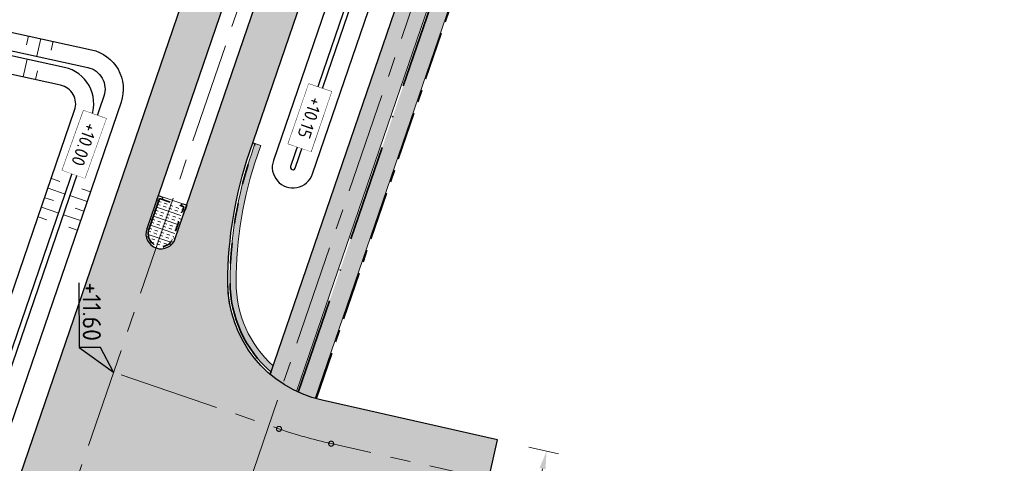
# Model space of a CAD drawing. Header units: metres. Extents: x 232559 to 234458, y 552925 to 554400.
# Tile 15 of 45: x 233180 to 233278, y 553523 to 553568. Entities that reach past the tile are written whole.
import ezdxf
from ezdxf.enums import TextEntityAlignment as Align

# ---------------------------------------------------------------- set-up
doc = ezdxf.new("R2010")
doc.units = ezdxf.units.M
for name, pattern in [('AM-AS', [16, 10, -2, 2, -2]), ('VH-GELEIDEBAND_70X200', [20, 12, -4, 0, -4]), ('VH-OPSLUITBAND_80X200', [14, 8, -2, 2, -2]), ('VH-RWSBAND', [24, 10, -2, 2, -2, 2, -2, 2, -2])]:
    doc.linetypes.add(name, pattern=pattern)
doc.layers.get('Defpoints').update_dxf_attribs({"color": 241})
for name, color, linetype, lineweight in [('N-AL-HOOGTELABEL-S', 7, 'Continuous', 9), ('N-WE-AM-AS_WEG-G', 7, 'AM-AS', 13), ('N-WE-GW-WATERGANG_BODEM-G', 144, 'Continuous', 25), ('N-WE-VH-KANTOPSLUITING_DEELSTREEP-G', 7, 'Continuous', 9), ('N-WE-VH-KANTOPSLUITING_ELEMENT_HOEKSTUK-S', 7, 'Continuous', 25), ('N-WE-VH-KANTOPSLUITING_VOORKANTBAND-G', 7, 'Continuous', 13), ('N-WE-VH-KANTVERHARDING-G', 7, 'Continuous', 25), ('N-WE-VH-KANTVERHARDING-GV', 7, 'Continuous', 25), ('N-WE-VH-KANTVERHARDING_BOCHTVERBREDING-A', 254, 'Continuous', 25), ('N-WE-VH-KANTVERHARDING_BOCHTVERBREDING-G', 251, 'Continuous', 18), ('N-WE-VH-M', 7, 'Continuous', 18), ('N-WE-VH-VERHARDING_BETON_CRETEPRINT-A', 241, 'Continuous', 5), ('N-WE-VH-VERHARDING_MIDDENGELEIDER-S', 7, 'Continuous', 25), ('X-XX-AL-HOOGTELABEL-S', 7, 'Continuous', 25)]:
    doc.layers.add(name, color=color, linetype=linetype, lineweight=lineweight)
for name, color, linetype, lineweight, true_color in [('N-WE-GW-GRONDWERK-S', 7, 'Continuous', 18, 0x004c00), ('N-WE-GW-TALUDARCERING_KORT-G', 7, 'Continuous', 18, 0x004c00), ('N-WE-GW-TALUDARCERING_LANG-G', 7, 'Continuous', 13, 0x004c00), ('N-WE-GW-WATERGANG_INSTEEK-G', 7, 'Continuous', 25, 0x004c00), ('N-WE-VH-KANTOPSLUITING_GELEIDEBAND_70X200-G', 20, 'VH-GELEIDEBAND_70X200', 35, 0xff3f00), ('N-WE-VH-KANTOPSLUITING_OPSLUITBAND_80X200-G', 150, 'VH-OPSLUITBAND_80X200', 35, 0x007fff), ('N-WE-VH-KANTOPSLUITING_TROTTOIRBAND_RWS_115-225x250-G', 7, 'VH-RWSBAND', 35, 0x2db300), ('N-WE-VH-VERHARDING_ASFALT_HOOFDRIJBAAN-A', 7, 'Continuous', 5, 0xc7c7c7), ('N-WE-VH-VERHARDING_ASFALT_ROOD-A', 7, 'Continuous', 5, 0xc99292), ('N-WE-VH-VERHARDING_TEGEL-A', 250, 'Continuous', 5, 0x333333)]:
    doc.layers.add(name, color=color, linetype=linetype, lineweight=lineweight, true_color=true_color)
doc.styles.add('NLCS-ISO', font='NLCS-ISO.ttf')
doc.styles.add('NLCS-ISO-ANNOTATIEF-T18', font='NLCS-ISO.ttf', dxfattribs={"height": 1.8})
doc.dimstyles.new('NLCS-ANNOTATIEF-T18-PIJL_L2_H2_A', dxfattribs={"dimtxt": 1.8, "dimasz": 1.8, "dimexe": 1.2, "dimexo": 1.2, "dimgap": 0.7, "dimtad": 1, "dimzin": 0, "dimdsep": 46, "dimtxsty": 'NLCS-ISO-ANNOTATIEF-T18', "dimcen": 0, "dimdle": 2, "dimclrd": 7, "dimclre": 251, "dimclrt": 7, "dimazin": 0, "dimtfac": 1, "dimtofl": 0, "dimtmove": 0, "dimatfit": 3, "dimfxl": 2, "dimtfillclr": 256, "dimtolj": 1, "dimtzin": 0, "dimlwd": 9, "dimlwe": 9, "dimarcsym": 0})

# ---------------------------------------------------------------- blocks, each defined once
blk = doc.blocks.new('S04')
at = {"layer": 'N-WE-GW-TALUDARCERING_KORT-G'}
for p, q in [((0, 0.501744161), (0.5017441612, 0.5018410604)), ((0, 0), (0.5017441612, 0)), ((0, -0.5017441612), (0.5018410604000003, -0.5017441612))]:
    blk.add_line(p, q, dxfattribs=at)
at = {"layer": 'N-WE-GW-TALUDARCERING_LANG-G'}
for p, q in [((0, 0.2508720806), (1.003585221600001, 0.2508720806)), ((0, -0.2508720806), (1.003585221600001, -0.2508720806))]:
    blk.add_line(p, q, dxfattribs=at)
blk = doc.blocks.new('SVH-KANTOPSLUITING_HOEK_UITWENDIG_115-225')
for p, q in [((0, 0), (0, 0.5000000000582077)), ((0, 0.5000000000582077), (0.225, 0.5000000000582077)), ((0, 0), (0.5, 5.820766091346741e-11)), ((0.225, 0.2250000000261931), (0.225, 0.5000000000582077)), ((0.225, 0.2250000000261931), (0.4999999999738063, 0.2250000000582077)), ((0.5000000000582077, 5.820766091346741e-11), (0.4999999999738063, 0.2250000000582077))]:
    blk.add_line(p, q)
blk = doc.blocks.new('MIDDENGELEIDER')
at = {"layer": 'N-WE-VH-VERHARDING_BETON_CRETEPRINT-A', "lineweight": 9}
h = blk.add_hatch(dxfattribs=at)
h.set_pattern_fill('AVH-BETON_GEWAPEND', color=251, scale=0.25, angle=-1.272221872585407e-14, pattern_type=2)
h.set_pattern_definition([(360, (129.1815211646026, 44.42226556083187), (2.296212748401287e-16, 0.9375), []), (360, (129.1815211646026, 44.73476556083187), (2.296212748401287e-16, 0.9375), [0.3125, -0.3125]), (360, (129.1815211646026, 45.04726556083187), (2.296212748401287e-16, 0.9375), [0.3125, -0.3125])])
edge = h.paths.add_edge_path()
edge.add_line((1.274999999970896, 3.275000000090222), (-1.274999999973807, 3.275000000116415))
edge.add_line((-1.274999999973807, 3.275000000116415), (-1.279999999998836, 4.440892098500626e-16))
edge.add_arc((-1.101532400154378e-16, 0.005009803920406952), 1.2800098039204, 180.2242493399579, 359.7757506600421)
edge.add_line((1.279999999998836, 0), (1.274999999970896, 3.275000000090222))
at = {"layer": 'N-WE-VH-KANTOPSLUITING_DEELSTREEP-G'}
for p, q in [((0, 3.500000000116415), (0, 3.280000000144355)), ((-1.5, 2), (-1.279999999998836, 2)), ((1.5, 2), (1.279999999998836, 2)), ((-1.5, 1), (-1.279999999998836, 1)), ((1.5, 1), (1.279999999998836, 1)), ((-1.5, 0), (-1.279999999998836, 0)), ((1.5, 0), (1.279999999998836, 0)), ((-1.108521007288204, -0.6349950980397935), (-1.299046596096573, -0.7449950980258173)), ((1.108521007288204, -0.6349950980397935), (1.299046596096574, -0.7449950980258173)), ((-0.6400041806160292, -1.103511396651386), (-0.7500041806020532, -1.294036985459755)), ((1.587271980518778e-16, -1.274999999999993), (2.38524477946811e-16, -1.494999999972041)), ((0.6400041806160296, -1.103511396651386), (0.7500041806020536, -1.294036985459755))]:
    blk.add_line(p, q, dxfattribs=at)
at = {"layer": 'N-WE-VH-KANTOPSLUITING_TROTTOIRBAND_RWS_115-225x250-G', "ltscale": 0.5, "flags": 128}
blk.add_lwpolyline([(-1.279999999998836, 3.280000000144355), (-1.279999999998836, 0, 0.9960937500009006), (1.279999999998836, 0), (1.279999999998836, 3.280000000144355), (-1.279999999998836, 3.280000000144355)], format="xyb", close=True, dxfattribs=at)
at = {"layer": 'N-WE-VH-KANTOPSLUITING_VOORKANTBAND-G', "ltscale": 0.5, "flags": 128}
blk.add_lwpolyline([(-1.5, 3.500000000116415), (-1.5, 0, 0.9966666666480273), (1.5, 0), (1.5, 3.500000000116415)], format="xyb", close=True, dxfattribs=at)
at = {"layer": 'N-WE-VH-KANTOPSLUITING_ELEMENT_HOEKSTUK-S'}
for p, rotation in [((-1.5, 3.500000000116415), 270), ((1.499999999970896, 3.500000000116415), 180)]:
    blk.add_blockref('SVH-KANTOPSLUITING_HOEK_UITWENDIG_115-225', p, dxfattribs=dict(at, rotation=rotation))
blk = doc.blocks.new('*D121')
at = {"layer": 'Defpoints', "color": 0, "transparency": 16777216}
for p in [(233229.4218054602, 553525.3250954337), (233227.6587163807, 553517.5217937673), (233230.5849545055, 553516.8606353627)]:
    blk.add_point(p, dxfattribs=at)
at = {"layer": 'N-WE-VH-M', "color": 251, "lineweight": 9, "transparency": 16777216}
for p, q in [((233230.5923007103, 553525.060632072), (233233.5185388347, 553524.3994736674)), ((233228.8292116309, 553517.2573304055), (233231.7554497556, 553516.5961720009))]:
    blk.add_line(p, q, dxfattribs=at)
at = {"layer": 'N-WE-VH-M', "color": 7, "lineweight": 9, "transparency": 16777216}
blk.add_line((233231.9513485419, 553522.9081941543), (233230.9816495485, 553518.6163782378), dxfattribs=at)
at = {"layer": 'N-WE-VH-M', "color": 7, "transparency": 16777216}
for points in [[(233232.2439723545, 553522.8420783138), (233231.6587247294, 553522.9743099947), (233232.3480435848, 553524.6639370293)], [(233231.274273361, 553518.5502623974), (233230.689025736, 553518.6824940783), (233230.5849545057, 553516.8606353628)]]:
    blk.add_solid(points, dxfattribs=at)
at = {"layer": 'N-WE-VH-M', "color": 7, "transparency": 16777216, "insert": (233233.0271593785, 553520.4096683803), "char_height": 1.8, "attachment_point": 5, "rotation": 257.26828644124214, "style": 'NLCS-ISO-ANNOTATIEF-T18'}
blk.add_mtext('\\A1;8.00', dxfattribs=at)
blk = doc.blocks.new('SAL-HOOGTELABEL_AANLEG-SO')
blk.add_lwpolyline([(-4.842599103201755, 1.798838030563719), (4.851150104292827, 1.798838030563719), (4.851150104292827, -1.886858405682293), (-4.842599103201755, -1.886858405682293)], close=True)
at = {"style": 'NLCS-ISO'}
blk.add_attdef('HOOGTE', text='', height=2, dxfattribs=at).set_placement((0, 0), align=Align.MIDDLE_CENTER)
blk.add_wipeout([(-4.842599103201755, 1.7988380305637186), (4.851150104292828, 1.7988380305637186), (4.851150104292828, -1.8868584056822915), (-4.842599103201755, -1.8868584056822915)])
blk = doc.blocks.new('N-SAL-HOOGTELABEL_03-SO')
for p, q in [((0, 0), (-2.460741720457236, -1.312415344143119)), ((-2.460741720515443, -3.43514855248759), (0, 0)), ((-2.460741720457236, -1.312415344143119), (-2.460741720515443, -3.43514855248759)), ((-8.8653364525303, -3.435325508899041), (-2.460741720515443, -3.43514855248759))]:
    blk.add_line(p, q)
blk.add_solid([(-2.460741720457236, -1.312415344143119), (0, 0), (-2.460741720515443, -3.43514855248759)])
at = {"style": 'NLCS-ISO'}
blk.add_attdef('...', text='', height=1.8, dxfattribs=at).set_placement((-6.014038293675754, -2.161353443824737), align=Align.MIDDLE)

msp = doc.modelspace()

# ---------------------------------------------------------------- hatches: boundary and pattern name
at = {"layer": 'N-WE-VH-KANTVERHARDING_BOCHTVERBREDING-A'}
h = msp.add_hatch(color=256, dxfattribs=at)
h.dxf.hatch_style = 1
edge = h.paths.add_edge_path()
edge.add_line((233205.1962650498, 553533.1165708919), (233204.985702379, 553532.5019365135))
edge.add_arc((233212.687950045, 553541.408451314), 11.77500000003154, 179.9286603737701, 229.1471413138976, ccw=False)
edge.add_arc((233240.6879283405, 553541.373588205), 39.77499999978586, 161.0894634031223, 179.9286603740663, ccw=False)
edge.add_line((233203.0597531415, 553554.2643234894), (233203.3838445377, 553555.2103492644))
edge.add_line((233203.3838445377, 553555.2103492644), (233203.9514600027, 553555.0158944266))
edge.add_line((233203.9514600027, 553555.0158944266), (233203.6273686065, 553554.0698686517))
edge.add_arc((233240.6879283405, 553541.3735882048), 39.17499999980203, 161.0894634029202, 179.9286603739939)
edge.add_arc((233212.6879500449, 553541.408451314), 11.17499999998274, 179.9286603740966, 227.9022973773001)
at = {"layer": 'N-WE-VH-VERHARDING_ASFALT_HOOFDRIJBAAN-A'}
h = msp.add_hatch(color=256, dxfattribs=at)
h.dxf.hatch_style = 1
edge = h.paths.add_edge_path(flags=16)
edge.add_line((233238.8431109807, 553681.6264790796), (233230.943822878, 553658.5683842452))
edge.add_arc((233232.3644847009, 553658.0869851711), 1.500008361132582, 161.2807672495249, 340.8981595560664)
edge.add_line((233233.7819002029, 553657.5961100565), (233241.6811883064, 553680.6542048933))
edge.add_arc((233240.2605260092, 553681.1356025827), 1.500008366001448, 341.2808231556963, 520.8981037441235)
edge = h.paths.add_edge_path(flags=16)
edge.add_arc((233271.7074764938, 553774.3557767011), 1.50000836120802, 164.2858098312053, 343.9032006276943)
edge.add_arc((232887.5055168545, 553885.6554448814), 401.4984599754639, 343.8444187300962, 352.0661515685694)
edge.add_line((233285.1608708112, 553830.2367401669), (233285.628885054, 553833.7053079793))
edge.add_arc((233284.1416862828, 553833.900922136), 1.500008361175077, 352.5067892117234, 532.1241805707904)
edge.add_line((233282.6558269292, 553834.1064630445), (233282.1878126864, 553830.6378952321))
edge.add_arc((232887.5013877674, 553885.6565838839), 398.5027353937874, 343.84373435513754, 352.0641942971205, ccw=False)
edge.add_line((233270.265800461, 553774.7699999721), (233270.2635313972, 553774.76203726))
edge = h.paths.add_edge_path(flags=16)
edge.add_line((233258.9653892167, 553740.3635948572), (233250.3426869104, 553715.1938472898))
edge.add_arc((233251.7633487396, 553714.7124482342), 1.500008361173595, 161.2807679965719, 340.8981588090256)
edge.add_line((233253.1807642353, 553714.2215731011), (233261.803466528, 553739.3913206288))
edge.add_arc((233260.3828047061, 553739.8727197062), 1.500008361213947, 341.2807671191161, 520.8981580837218)
edge = h.paths.add_edge_path(flags=16)
edge.add_arc((234470.475400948, 552921.1637758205), 1411.277274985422, 162.0659295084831, 164.4612733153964, ccw=False)
edge.add_arc((233126.3416874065, 553356.1858418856), 1.500008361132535, 342.2158700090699, 521.8332620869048)
edge.add_arc((234458.2256546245, 552924.8473599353), 1401.488492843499, 162.0549104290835, 164.4722926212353)
edge.add_arc((233109.3367418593, 553299.6359526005), 1.500008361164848, 164.6940441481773, 344.311435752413)
edge = h.paths.add_edge_path(flags=16)
edge.add_line((233152.7243747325, 553435.0058946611), (233170.2517599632, 553481.8816119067))
edge.add_arc((232796.991217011, 553621.4481446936), 398.4999999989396, 339.4986351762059, 341.0894634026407)
edge.add_line((233173.9824883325, 553492.2977232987), (233181.1625168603, 553513.2562927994))
edge.add_arc((233182.579932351, 553512.7654176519), 1.500008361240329, -18.719231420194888, 160.8981582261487, ccw=False)
edge.add_line((233184.0005941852, 553512.2840186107), (233176.8205656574, 553491.32544911))
edge.add_arc((232796.9912170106, 553621.4481446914), 401.4999999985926, 339.4986351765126, 341.08946340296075, ccw=False)
edge.add_line((233173.0617515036, 553480.8309228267), (233155.5343662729, 553433.9552055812))
edge.add_arc((233154.1311245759, 553434.4852412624), 1.500008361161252, 159.6899393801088, 339.3073309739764, ccw=False)
edge = h.paths.add_edge_path(flags=16)
edge.add_line((233288.7409870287, 554100.2030049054), (233287.2648016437, 553983.1308973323))
edge.add_arc((233288.7647455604, 553983.1169929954), 1.500008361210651, 179.4688888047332, 359.0862801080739)
edge.add_line((233290.2645631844, 553983.0930727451), (233291.7407485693, 554100.1651803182))
edge.add_arc((233290.2408005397, 554100.1787584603), 1.500009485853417, 359.4813493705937, 539.0738195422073)
edge = h.paths.add_edge_path(flags=16)
edge.add_line((233288.8319004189, 553873.9156854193), (233288.9171638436, 553877.3046130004))
edge.add_arc((233110.1728694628, 553881.9064760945), 178.8035232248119, 358.5252166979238, 359.5434362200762)
edge.add_line((233288.970715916, 553880.4816879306), (233289.2599437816, 553903.4195358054))
edge.add_arc((233287.7599998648, 553903.4334401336), 1.500008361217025, 359.4688891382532, 539.0862797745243)
edge.add_line((233286.2601822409, 553903.4573603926), (233285.9709543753, 553880.519512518))
edge.add_arc((233108.5407243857, 553881.9357574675), 177.4358821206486, 358.5287614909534, 359.5426758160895, ccw=False)
edge.add_line((233285.9181128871, 553877.3800673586), (233285.8328494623, 553873.9911397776))
edge.add_arc((233287.3325009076, 553873.9584193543), 1.500008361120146, 178.7500797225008, 358.3674721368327)
edge = h.paths.add_edge_path(flags=16)
edge.add_line((233217.4679331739, 553619.232137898), (233192.6325521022, 553546.7374314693))
edge.add_arc((233194.0532139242, 553546.2560323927), 1.500008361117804, 161.2807671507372, 340.8981596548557)
edge.add_line((233195.470629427, 553545.7651572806), (233220.3060104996, 553618.2598637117))
edge.add_arc((233218.8853486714, 553618.7412627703), 1.500008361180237, 341.280767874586, 520.8981590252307)
edge = h.paths.add_edge_path()
edge.add_line((233383.3948392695, 554231.8195223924), (233383.3948392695, 554236.3196870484))
edge.add_line((233383.3948392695, 554236.3196870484), (233370.3008999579, 554236.207676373))
edge.add_arc((233370.9725897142, 554157.7105501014), 78.50000000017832, 90.49026060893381, 179.2775844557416)
edge.add_line((233292.478829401, 554158.7002934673), (233292.1827528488, 554135.2192955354))
edge.add_arc((233290.6829352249, 554135.2432157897), 1.500008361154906, 179.4688889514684, 359.0862799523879, ccw=False)
edge.add_line((233289.1829913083, 554135.2571201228), (233289.4790678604, 554158.7381180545))
edge.add_arc((233370.9725897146, 554157.7105501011), 81.50000000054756, 90.49026060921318, 179.2775844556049, ccw=False)
edge.add_line((233370.2752302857, 554239.2075665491), (233383.3948392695, 554239.3197968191))
edge.add_line((233383.3948392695, 554239.3197968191), (233383.3987201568, 554243.819994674))
edge.add_line((233383.3987201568, 554243.819994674), (233370.2367257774, 554243.7074018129))
edge.add_arc((233370.9725897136, 554157.7105501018), 85.99999999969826, 90.49026060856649, 179.2775844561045)
edge.add_line((233284.9794255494, 554158.7948549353), (233284.6455244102, 554132.3140954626))
edge.add_arc((233272.6464789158, 554132.4653348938), 11.9999985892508, 358.83315250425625, 359.277865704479, ccw=False)
edge.add_arc((233272.6441303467, 554132.2791883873), 12.00000000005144, 288.11678142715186, 359.7220163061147, ccw=False)
edge.add_arc((233263.9373955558, 554158.8910798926), 40.00000000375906, 269.27758445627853, 288.1167814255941, ccw=False)
edge.add_line((233263.4330677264, 554118.8942593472), (233259.3492775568, 554118.9457526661))
edge.add_line((233259.3492775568, 554118.9457526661), (233258.1891597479, 554110.959744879))
edge.add_line((233258.1891597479, 554110.959744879), (233271.3731336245, 554110.793505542))
edge.add_arc((233271.2218352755, 554098.7944593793), 12.00000000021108, 18.1167814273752, 89.27758445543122, ccw=False)
edge.add_arc((233244.6099437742, 554090.0877245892), 39.9999999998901, -0.7224155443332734, 18.116781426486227, ccw=False)
edge.add_line((233284.6067643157, 554089.5833967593), (233283.2272950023, 553980.1815685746))
edge.add_arc((233271.2282488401, 553980.3328669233), 11.99999999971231, 288.64532879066, 359.27758445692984, ccw=False)
edge.add_arc((233262.2763961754, 554006.8633085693), 40.0000000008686, 269.8061318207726, 288.6453287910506, ccw=False)
edge.add_line((233262.1410509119, 553966.8635375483), (233258.917836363, 553966.8744437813))
edge.add_line((233258.917836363, 553966.8744437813), (233258.5090641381, 553958.8759513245))
edge.add_line((233258.5090641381, 553958.8759513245), (233269.4898461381, 553958.73749247))
edge.add_arc((233269.3385477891, 553946.7384463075), 11.9999999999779, 17.900033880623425, 89.27758445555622, ccw=False)
edge.add_arc((233242.6939095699, 553938.1324452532), 39.99999999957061, -0.7224155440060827, 17.90003388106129, ccw=False)
edge.add_line((233282.6907301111, 553937.6281174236), (233281.9726850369, 553880.6819838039))
edge.add_arc((232887.504042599, 553885.6559170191), 394.4999998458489, 357.8787414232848, 359.27758445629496, ccw=False)
edge.add_arc((233269.741926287, 553871.4978749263), 11.99999999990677, 276.26086459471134, 357.87874142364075, ccw=False)
edge.add_arc((233266.6883759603, 553899.3308738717), 39.99999999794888, 257.65672900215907, 276.26086459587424, ccw=False)
edge.add_line((233258.1376475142, 553860.2554974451), (233253.5855078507, 553861.2516263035))
edge.add_line((233253.5855078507, 553861.2516263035), (233252.2661928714, 553853.3510268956))
edge.add_line((233252.2661928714, 553853.3510268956), (233268.0977294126, 553849.886666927))
edge.add_arc((233265.5325108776, 553838.1640539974), 12.00000000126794, 10.986504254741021, 77.65672899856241, ccw=False)
edge.add_arc((233238.0456920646, 553832.8278763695), 40.00000000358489, -8.570212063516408, 10.986504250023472, ccw=False)
edge.add_arc((232887.5040424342, 553885.6559170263), 394.500000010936, 341.0894634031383, 351.4297879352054, ccw=False)
edge.add_line((233260.7112106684, 553757.8018612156), (233245.5879523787, 553713.6569307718))
edge.add_arc((233234.2356430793, 553717.546027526), 11.99999999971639, 276.9945347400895, 341.0894634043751, ccw=False)
edge.add_arc((233230.8259524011, 553745.3376451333), 39.99999999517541, 261.25770785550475, 276.9945347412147, ccw=False)
edge.add_line((233224.7463354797, 553705.8023664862), (233223.0745871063, 553697.9134248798))
edge.add_line((233223.0745871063, 553697.9134248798), (233224.2877538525, 553697.6558123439))
edge.add_arc((233221.8133919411, 553685.9136859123), 12.00000000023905, -0.07133962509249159, 78.1004309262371, ccw=False)
edge.add_arc((233193.813413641, 553685.9485490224), 40.00000000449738, 341.08946340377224, 359.92866037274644, ccw=False)
edge.add_line((233231.6544446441, 553672.9848931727), (233226.1890888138, 553657.0314690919))
edge.add_arc((233214.8367795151, 553660.9205658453), 11.99999999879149, 270.31384081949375, 341.08946340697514, ccw=False)
edge.add_arc((233214.6834087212, 553688.9201457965), 39.9999999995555, 259.0733274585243, 270.31384082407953, ccw=False)
edge.add_line((233207.1013068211, 553649.6453226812), (233204.414138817, 553641.729737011))
edge.add_line((233204.414138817, 553641.729737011), (233206.4130408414, 553641.0511457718))
edge.add_arc((233202.5554846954, 553629.6880801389), 11.99999999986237, -0.09517119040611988, 71.2485752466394, ccw=False)
edge.add_arc((233174.5555233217, 553629.7345895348), 40.00000000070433, 341.0894634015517, 359.904828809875, ccw=False)
edge.add_line((233212.3965543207, 553616.7709336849), (233170.1983852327, 553493.5940888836))
edge.add_arc((232796.991217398, 553621.4481445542), 394.4999995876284, 339.4986351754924, 341.0894634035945, ccw=False)
edge.add_line((233166.505104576, 553483.28253068), (233147.8846569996, 553433.483497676))
edge.add_arc((233136.6446908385, 553437.6862539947), 11.99999999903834, 268.33783214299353, 339.49863518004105, ccw=False)
edge.add_arc((233137.456865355, 553465.6744724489), 39.99999999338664, 249.4986351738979, 268.33783214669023, ccw=False)
edge.add_line((233123.4476776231, 553428.2079185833), (233112.4234840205, 553432.3299949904))
edge.add_line((233112.4234840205, 553432.3299949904), (233110.6451300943, 553424.4539915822))
edge.add_line((233110.6451300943, 553424.4539915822), (233127.7942505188, 553418.0417325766))
edge.add_arc((233123.591494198, 553406.8017664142), 12.00000000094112, -0.8344186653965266, 69.49863517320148, ccw=False)
edge.add_arc((233095.5944634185, 553407.2095258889), 40.0000000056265, 340.5064054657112, 359.16558132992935, ccw=False)
edge.add_arc((234458.2366741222, 552924.8440463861), 1405.500000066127, 160.5064054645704, 165.1608938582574)
edge.add_line((233099.6117662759, 553284.8004464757), (233092.6752564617, 553255.3994536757))
edge.add_line((233092.6752564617, 553255.3994536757), (233091.0809289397, 553248.58331763))
edge.add_line((233091.0809289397, 553248.58331763), (233095.9495792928, 553247.444516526))
edge.add_line((233095.9495792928, 553247.444516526), (233096.1772452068, 553248.4184059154))
edge.add_arc((233096.518756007, 553249.8789192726), 1.499909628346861, 166.8325995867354, 256.8390316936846, ccw=False)
edge.add_line((233095.0582809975, 553250.22059403), (233096.0860600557, 553254.613594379))
edge.add_arc((233906.1433038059, 553060.849929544), 832.9088161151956, 165.7741364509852, 166.5477504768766, ccw=False)
edge.add_arc((233100.2296296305, 553265.1628194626), 1.500008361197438, -13.877530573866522, 165.7093191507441, ccw=False)
edge.add_arc((233925.3302583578, 553056.1233553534), 849.6689466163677, 165.7826359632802, 166.5393129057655)
edge.add_line((233099.0018301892, 553253.9077016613), (233102.4176006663, 553253.1470107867))
edge.add_line((233102.4176006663, 553253.1470107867), (233106.2073716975, 553266.7456090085))
edge.add_arc((233117.7668680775, 553263.5241119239), 12.00000000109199, 98.46671721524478, 164.4274651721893, ccw=False)
edge.add_arc((233121.8894445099, 553235.8292682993), 39.99999999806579, 79.62752023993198, 98.46671721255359, ccw=False)
edge.add_line((233129.0913123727, 553275.175590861), (233159.1338229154, 553269.6766731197))
edge.add_line((233159.1338229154, 553269.6766731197), (233160.574196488, 553277.5459376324))
edge.add_line((233160.574196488, 553277.5459376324), (233126.0042255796, 553283.8735521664))
edge.add_arc((233128.1647859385, 553295.6774489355), 11.99999999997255, 183.0718552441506, 259.627520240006, ccw=False)
edge.add_arc((233156.1245531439, 553297.1779215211), 40.00000000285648, 164.0423255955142, 183.0718552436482, ccw=False)
edge.add_arc((234458.2366841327, 552924.8440433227), 1394.300010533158, 161.9323812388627, 164.0423255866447, ccw=False)
edge.add_arc((233144.0962816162, 553353.5494451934), 12.0000000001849, 89.88037590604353, 161.9323812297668, ccw=False)
edge.add_arc((233144.037822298, 553325.5495062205), 39.99999999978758, 71.04117893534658, 89.88037590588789, ccw=False)
edge.add_line((233157.0333630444, 553363.379599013), (233175.1461170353, 553357.1574352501))
edge.add_line((233175.1461170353, 553357.1574352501), (233176.6028173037, 553365.1158982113))
edge.add_line((233176.6028173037, 553365.1158982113), (233152.3911867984, 553373.433171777))
edge.add_arc((233156.2898490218, 553384.7821996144), 11.99999999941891, 179.1939367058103, 251.0411789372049, ccw=False)
edge.add_arc((233184.2848984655, 553384.3886927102), 39.99781493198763, 160.1638824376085, 179.1944613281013, ccw=False)
edge.add_arc((234458.2366756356, 552924.8440458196), 1394.300001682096, 159.498635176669, 160.1644070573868, ccw=False)
edge.add_line((233152.246272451, 553413.1693077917), (233176.9957396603, 553479.3599581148))
edge.add_arc((232796.9912174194, 553621.4481445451), 405.6999995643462, 339.498635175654, 341.0894634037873)
edge.add_line((233180.7938739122, 553489.9642652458), (233188.9434714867, 553513.753015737))
edge.add_arc((233200.2957807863, 553509.8639189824), 12.0000000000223, 96.10748340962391, 161.0894634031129, ccw=False)
edge.add_arc((233203.2748111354, 553482.0228454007), 40.00000000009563, 77.26828643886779, 96.10748340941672, ccw=False)
edge.add_line((233212.0902565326, 553521.0393537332), (233225.7077712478, 553517.9625930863))
edge.add_line((233225.7077712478, 553517.9625930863), (233227.4708274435, 553525.7659021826))
edge.add_line((233227.4708274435, 553525.7659021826), (233210.0433164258, 553529.7034988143))
edge.add_arc((233212.6879500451, 553541.4084513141), 12.00000000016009, 179.9286603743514, 257.2682864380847, ccw=False)
edge.add_arc((233240.6879283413, 553541.3735882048), 40.00000000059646, 161.0894634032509, 179.9286603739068, ccw=False)
edge.add_line((233202.8468973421, 553554.3372440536), (233225.2499693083, 553619.7320177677))
edge.add_arc((233236.6022786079, 553615.842921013), 12.0000000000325, 96.10753060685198, 161.089463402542, ccw=False)
edge.add_arc((233239.5813318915, 553588.0018498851), 40.00000000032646, 77.26833363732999, 96.10753060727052, ccw=False)
edge.add_line((233248.3967451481, 553627.0183654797), (233264.8851009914, 553623.29297718))
edge.add_line((233264.8851009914, 553623.29297718), (233266.6473164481, 553631.0964762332))
edge.add_line((233266.6473164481, 553631.0964762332), (233246.3497244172, 553635.6825254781))
edge.add_arc((233248.9943483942, 553647.3874801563), 11.99999999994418, 179.9280306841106, 257.26833363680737, ccw=False)
edge.add_arc((233276.9943263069, 553647.3523093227), 40.00000000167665, 161.0894634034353, 179.9280306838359, ccw=False)
edge.add_line((233239.1532953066, 553660.3159651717), (233266.7483078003, 553740.8631739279))
edge.add_arc((233278.1008748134, 553736.9748295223), 12.00000000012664, 95.90662175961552, 161.0932605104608, ccw=False)
edge.add_arc((233280.9822846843, 553709.1234834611), 40.00000000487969, 77.0674247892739, 95.90662175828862, ccw=False)
edge.add_line((233289.934455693, 553748.1088478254), (233292.9078006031, 553747.4260815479))
edge.add_line((233292.9078006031, 553747.4260815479), (233295.1107104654, 553757.1804901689))
edge.add_line((233295.1107104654, 553757.1804901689), (233287.9003680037, 553758.8361940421))
edge.add_arc((233290.5860193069, 553770.5318033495), 11.9999999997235, 183.5077938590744, 257.0674247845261, ccw=False)
edge.add_arc((233318.5335608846, 553772.244964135), 40.00000000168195, 165.2586584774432, 183.5077938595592, ccw=False)
edge.add_arc((232887.5040424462, 553885.6559170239), 405.6999999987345, 345.2586584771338, 352.9955194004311)
edge.add_arc((233302.0865878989, 553834.718671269), 12.00000000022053, 108.80191445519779, 172.9955193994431, ccw=False)
edge.add_arc((233311.1109130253, 553808.2127935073), 39.99999999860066, 89.96271748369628, 108.80191445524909, ccw=False)
edge.add_line((233311.13694113, 553848.2127850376), (233329.5025161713, 553848.2008345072))
edge.add_line((233329.5025161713, 553848.2008345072), (233329.5025161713, 553856.2008362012))
edge.add_line((233329.5025161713, 553856.2008362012), (233306.3333824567, 553856.2159124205))
edge.add_arc((233306.3411064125, 553868.2159099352), 12.00000000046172, 197.0632672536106, 269.9631208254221, ccw=False)
edge.add_arc((233333.1085836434, 553876.4318799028), 39.99999999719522, 178.8141437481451, 197.0632672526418, ccw=False)
edge.add_arc((232887.5040428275, 553885.6559170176), 405.6999996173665, 358.8141437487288, 359.277584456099)
edge.add_line((233293.1717947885, 553880.5407720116), (233293.4973713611, 553906.3613335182))
edge.add_arc((233305.4964175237, 553906.2100351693), 12.00000000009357, 108.80191445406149, 179.277584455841, ccw=False)
edge.add_arc((233314.5207426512, 553879.7041573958), 40.000000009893, 89.96271748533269, 108.8019144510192, ccw=False)
edge.add_line((233314.5467707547, 553919.7041489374), (233329.7282889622, 553919.6942702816))
edge.add_line((233329.7282889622, 553919.6942702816), (233329.7334945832, 553927.694268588))
edge.add_line((233329.7334945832, 553927.694268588), (233307.4111207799, 553927.7087938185))
edge.add_arc((233307.4189292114, 553939.7087912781), 12.00000000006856, 198.1167814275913, 269.96271748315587, ccw=False)
edge.add_arc((233334.0308207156, 553948.4155260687), 40.00000000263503, 179.2775844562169, 198.1167814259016, ccw=False)
edge.add_line((233294.0340001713, 553948.9198538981), (233295.9419387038, 554100.2330882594))
edge.add_arc((234145.874375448, 554089.5161218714), 850.0000002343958, 178.2011683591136, 179.2775844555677, ccw=False)
edge.add_arc((232446.7121341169, 554142.8797634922), 849.9999999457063, 358.2011683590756, 359.277584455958)
edge.add_line((233296.6445705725, 554132.1627971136), (233296.978471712, 554158.6435565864))
edge.add_arc((233370.9725897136, 554157.7105501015), 73.99999999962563, 90.49026060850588, 179.2775844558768, ccw=False)
edge.add_line((233370.3394044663, 554231.7078411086), (233383.3948392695, 554231.8195223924))
at = {"layer": 'N-WE-VH-VERHARDING_ASFALT_ROOD-A'}
h = msp.add_hatch(color=256, dxfattribs=at)
h.dxf.hatch_style = 1
edge = h.paths.add_edge_path()
edge.add_arc((233239.5813318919, 553588.0018498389), 40.00000004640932, 88.15904308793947, 92.71462432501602)
edge.add_line((233237.6868755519, 553627.9569626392), (233204.9072062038, 553532.2728054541))
edge.add_arc((233212.6879500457, 553541.408451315), 12.00000000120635, 229.5792751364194, 244.3896982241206)
edge.add_line((233207.5009753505, 553530.5873934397), (233240.8663411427, 553627.9812039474))
at = {"layer": 'N-WE-VH-VERHARDING_TEGEL-A'}
h = msp.add_hatch(dxfattribs=at)
h.set_pattern_fill('AVH-TEGEL_300X300_HALFST', color=256, scale=2, pattern_type=2)
h.set_pattern_definition([(251.0894634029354, (233253.1775532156, 553663.3006356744), (0.08935289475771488, -0.6648428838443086), [0.5999999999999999, -0.5999999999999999]), (341.0894634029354, (233253.1775532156, 553663.3006356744), (0.1944548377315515, 0.5676154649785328), [])])
edge = h.paths.add_edge_path()
edge.add_arc((233239.5813318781, 553588.0018496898), 40.00000019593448, 85.2574014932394, 87.85960187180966)
edge.add_line((233241.0752641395, 553627.9739422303), (233207.6831167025, 553530.5019558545))
edge.add_arc((233212.6879500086, 553541.4084512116), 11.99999989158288, 245.3502928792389, 253.9554474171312)
edge.add_line((233209.3713331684, 553529.8758864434), (233242.8885106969, 553627.8648975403))

# ---------------------------------------------------------------- linework, layer by layer
at = {"layer": 'N-WE-AM-AS_WEG-G', "flags": 128}
for points in [[(233093.304663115, 553236.2290259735, -0.03339304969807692), (233146.9072885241, 553415.1656170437), (233171.6567557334, 553481.3562673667, 0.006941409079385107), (233175.401526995, 553491.8115862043), (233265.9143524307, 553756.0193585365, 0.07952767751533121), (233287.4722478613, 553880.6126387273), (233290.9789486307, 554158.7192057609, -0.4080279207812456), (233370.2880651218, 554237.7076214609), (233431.4370744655, 554238.2308656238)], [(233107.2606152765, 553231.6969395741), (233107.3769856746, 553232.1944531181, -0.01875623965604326), (233116.3379933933, 553264.7324238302, 0.01097708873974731), (233121.8792651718, 553283.6957786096, -0.02387336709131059), (233162.1749092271, 553409.4568730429), (233186.9243764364, 553475.6475233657, 0.00694140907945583), (233190.8217471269, 553486.528896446), (233281.3345725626, 553750.736668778, 0.07952767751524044), (233303.770952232, 553880.4071251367), (233306.5410961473, 554100.0994413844, -0.00469678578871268), (233306.8880309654, 554115.8652046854, 0.004696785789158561), (233307.243728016, 554132.0291502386), (233307.5776291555, 554158.5099097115, -0.408027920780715), (233370.4301039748, 554221.1082291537), (233383.3948392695, 554221.2191667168)], [(233230.4910863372, 553520.982672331), (233210.9517249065, 553525.3974234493, -0.02696673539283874), (233205.766461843, 553526.8667701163), (233189.3387928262, 553532.4945937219)]]:
    msp.add_lwpolyline(points, format="xyb", dxfattribs=at)
at = {"layer": 'N-WE-AM-AS_WEG-G'}
for centre in [(233205.766461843, 553526.8667701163), (233210.9517249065, 553525.3974234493)]:
    msp.add_circle(centre, 0.25, dxfattribs=at)
at = {"layer": 'N-WE-GW-TALUDARCERING_KORT-G'}
for points in [[(233180.8845059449, 553565.913119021), (233180.6915968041, 553565.0340365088)], [(233183.3264018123, 553565.3772602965), (233183.1334926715, 553564.4981777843)], [(233181.5822418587, 553561.562447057), (233181.7751509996, 553562.4415295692)]]:
    msp.add_lwpolyline(points, dxfattribs=at)
at = {"layer": 'N-WE-GW-TALUDARCERING_LANG-G'}
for points in [[(233182.1054538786, 553565.6451896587), (233181.7196355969, 553563.8870246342)], [(233180.361293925, 553561.8303764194), (233180.7471122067, 553563.5885414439)]]:
    msp.add_lwpolyline(points, dxfattribs=at)
at = {"layer": 'N-WE-GW-WATERGANG_BODEM-G', "flags": 128}
for points in [[(233229.5335646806, 553618.9680099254), (233206.9148081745, 553552.94365105, 0.9999999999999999), (233207.387821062, 553552.7816053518), (233230.0065775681, 553618.8059642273, 1)], [(233168.4038041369, 553503.166327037), (233187.1747770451, 553557.9589700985, 0.4480209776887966), (233184.4675525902, 553562.7721141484), (233013.3923685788, 553600.313489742, -0.999999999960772), (233013.4995291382, 553600.8018713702), (233186.7647441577, 553562.7799072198, -0.44802097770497), (233188.374445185, 553559.9180377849), (233168.8768170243, 553503.0042813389, -1.000000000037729)]]:
    msp.add_lwpolyline(points, format="xyb", close=True, dxfattribs=at)
at = {"layer": 'N-WE-GW-WATERGANG_INSTEEK-G', "flags": 128}
msp.add_lwpolyline([(233227.8307182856, 553619.5513744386), (233205.2119617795, 553553.5270155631, 0.9999999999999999), (233209.0906674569, 553552.1982408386), (233231.709423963, 553618.2225997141, 0.9999999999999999), (233227.8307182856, 553619.5513744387)], format="xyb", dxfattribs=at)
msp.add_lwpolyline([(233166.7009577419, 553503.7496915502), (233185.4719306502, 553558.5423346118, 0.4480209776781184), (233184.0817343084, 553561.0139491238), (233013.006550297, 553598.5553247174, -1.000015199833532), (233013.8853863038, 553602.5600278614), (233187.1505624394, 553564.5380722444, -0.4480209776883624), (233190.07729158, 553559.3346732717), (233170.5796634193, 553502.4209168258, -0.9999999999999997)], format="xyb", close=True, dxfattribs=at)
at = {"layer": 'N-WE-VH-KANTOPSLUITING_GELEIDEBAND_70X200-G', "ltscale": 0.8, "flags": 128}
msp.add_lwpolyline([(233207.6831167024, 553530.5019558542), (233241.0752641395, 553627.9739422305)], dxfattribs=at)
at = {"layer": 'N-WE-VH-KANTOPSLUITING_OPSLUITBAND_80X200-G', "ltscale": 0.6, "flags": 128}
msp.add_lwpolyline([(233209.4483999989, 553529.8540012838), (233243.0213173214, 553627.8536566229)], dxfattribs=at)
at = {"layer": 'N-WE-VH-KANTOPSLUITING_TROTTOIRBAND_RWS_115-225x250-G', "flags": 128}
msp.add_lwpolyline([(233204.985702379, 553532.5019365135, -0.2181197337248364), (233200.9129591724, 553541.4231124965, -0.08238715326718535), (233203.0597531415, 553554.2643234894), (233203.3838445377, 553555.2103492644)], format="xyb", dxfattribs=at)
at = {"layer": 'N-WE-VH-KANTOPSLUITING_VOORKANTBAND-G', "flags": 128}
for points in [[(233207.5009753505, 553530.5873934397), (233240.8663411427, 553627.9812039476)], [(233209.3713331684, 553529.8758864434), (233242.9391535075, 553627.8606636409)]]:
    msp.add_lwpolyline(points, dxfattribs=at)
at = {"layer": 'N-WE-VH-KANTVERHARDING-GV', "flags": 128}
msp.add_lwpolyline([(233217.4679331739, 553619.232137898), (233192.6325521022, 553546.7374314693, 0.996666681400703), (233195.470629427, 553545.7651572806), (233220.3060104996, 553618.2598637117, 0.9966666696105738)], format="xyb", close=True, dxfattribs=at)
at = {"layer": 'N-WE-VH-KANTVERHARDING_BOCHTVERBREDING-A'}
for points in [[(233203.1709887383, 553555.2832698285), (233203.3838445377, 553555.2103492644)], [(233204.9072062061, 553532.2728054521), (233204.985702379, 553532.5019365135)]]:
    msp.add_lwpolyline(points, dxfattribs=at)
at = {"layer": 'N-WE-VH-KANTVERHARDING_BOCHTVERBREDING-G', "flags": 128}
msp.add_lwpolyline([(233204.9072062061, 553532.2728054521, -0.2200957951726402), (233200.6879593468, 553541.4233926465, -0.08238715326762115), (233202.8468973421, 553554.3372440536), (233203.1709887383, 553555.2832698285)], format="xyb", dxfattribs=at)
msp.add_lwpolyline([(233205.1962650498, 553533.1165708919), (233204.985702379, 553532.5019365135, -0.2181197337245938), (233200.9129591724, 553541.4231124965, -0.08238715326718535), (233203.0597531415, 553554.2643234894), (233203.3838445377, 553555.2103492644), (233203.9514600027, 553555.0158944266), (233203.6273686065, 553554.0698686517, 0.08238715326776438), (233201.5129587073, 553541.4223654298, 0.2124363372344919)], format="xyb", close=True, dxfattribs=at)

# ---------------------------------------------------------------- block references
at = {"layer": 'N-WE-GW-GRONDWERK-S', "yscale": 4}
for p, xscale, rotation in [((233182.5103266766, 553549.835678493), 1.799999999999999, 341.0894623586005), ((233186.3879441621, 553548.5072764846), -1.8, 341.0894623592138)]:
    msp.add_blockref('S04', p, dxfattribs=dict(at, xscale=xscale, rotation=rotation))
at = {"layer": 'N-WE-VH-VERHARDING_MIDDENGELEIDER-S', "rotation": 341.089463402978}
msp.add_blockref('MIDDENGELEIDER', (233194.0515907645, 553546.2512943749), dxfattribs=at)
at = {"layer": 'X-XX-AL-HOOGTELABEL-S', "rotation": 270}
msp.add_blockref('N-SAL-HOOGTELABEL_03-SO', (233189.3387928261, 553532.4945937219), dxfattribs=at).add_auto_attribs({'...': '+11.60'})

# ---------------------------------------------------------------- dimensions: what is measured, and where the dimension line sits
at = {"layer": 'N-WE-VH-M'}
dim = msp.add_linear_dim(base=(233230.5849545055, 553516.8606353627), p1=(233229.4218054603, 553525.325095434), p2=(233227.6587163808, 553517.5217937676), angle=257.2682864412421, dimstyle='NLCS-ANNOTATIEF-T18-PIJL_L2_H2_A', dxfattribs=at)
dim.commit()
dim.dimension.update_dxf_attribs({"geometry": '*D121', "text_midpoint": (233233.0271593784, 553520.4096683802)})

# ---------------------------------------------------------------- next in the draw order: block references
at = {"layer": 'N-AL-HOOGTELABEL-S'}
for p, xscale, yscale, zscale, rotation, values in [((233208.8646732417, 553557.7756706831), 0.6499999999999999, 0.6499999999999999, 0.6499999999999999, 251.0894634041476, {'HOOGTE': '+10.15'}), ((233186.4467977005, 553555.1215503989), 0.65, 0.65, 0.65, 250.2815683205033, {'HOOGTE': '+10.00'})]:
    msp.add_blockref('SAL-HOOGTELABEL_AANLEG-SO', p, dxfattribs=dict(at, xscale=xscale, yscale=yscale, zscale=zscale, rotation=rotation)).add_auto_attribs(values)

# ---------------------------------------------------------------- next in the draw order: linework, layer by layer
at = {"layer": 'N-WE-VH-KANTVERHARDING-G', "flags": 128}
msp.add_lwpolyline([(233204.9072062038, 553532.2728054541), (233237.686875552, 553627.9569626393)], dxfattribs=at)
at = {"layer": 'N-WE-VH-KANTVERHARDING-GV', "flags": 128}
for points in [[(233206.4130408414, 553641.0511457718, -0.3217568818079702), (233214.5554681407, 553629.6681475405, -0.08228246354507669), (233212.3965543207, 553616.7709336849), (233170.1983852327, 553493.5940888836, -0.006941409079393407), (233166.505104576, 553483.28253068), (233147.8846569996, 553433.483497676, -0.3208762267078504), (233136.2966160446, 553425.6913032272, -0.08238715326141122), (233123.4476776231, 553428.2079185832), (233112.4234840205, 553432.3299949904), (233110.6451300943, 553424.4539915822), (233127.7942505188, 553418.0417325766, -0.3168972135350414), (233135.590221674, 553406.627012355, -0.08159638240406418), (233133.3016155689, 553393.8614669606, 0.02031182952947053), (233099.6117662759, 553284.8004464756)], [(233176.6028173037, 553365.1158982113), (233152.3911867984, 553373.433171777, -0.324182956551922), (233144.291036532, 553384.9510155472, -0.08322794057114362), (233146.6602718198, 553397.9611894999, -0.002904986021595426), (233152.246272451, 553413.1693077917), (233176.9957396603, 553479.3599581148, 0.006941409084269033), (233180.7938739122, 553489.9642652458), (233188.9434714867, 553513.753015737, -0.2913881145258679), (233199.0190534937, 553521.7958076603, -0.08238715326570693), (233212.0902565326, 553521.0393537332), (233225.7077712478, 553517.9625930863), (233227.4708274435, 553525.7659021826), (233210.0433164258, 553529.7034988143, -0.3508791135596), (233200.6879593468, 553541.4233926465, -0.08238715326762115), (233202.8468973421, 553554.3372440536), (233225.2499693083, 553619.7320177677, -0.2913878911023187), (233235.3255414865, 553627.7748086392, -0.08238715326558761), (233248.3967451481, 553627.0183654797), (233264.8851009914, 553623.29297718), (233266.6473164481, 553631.0964762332), (233246.3497244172, 553635.6825254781, -0.3508824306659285)]]:
    msp.add_lwpolyline(points, format="xyb", dxfattribs=at)

doc.saveas('drawing.dxf')
